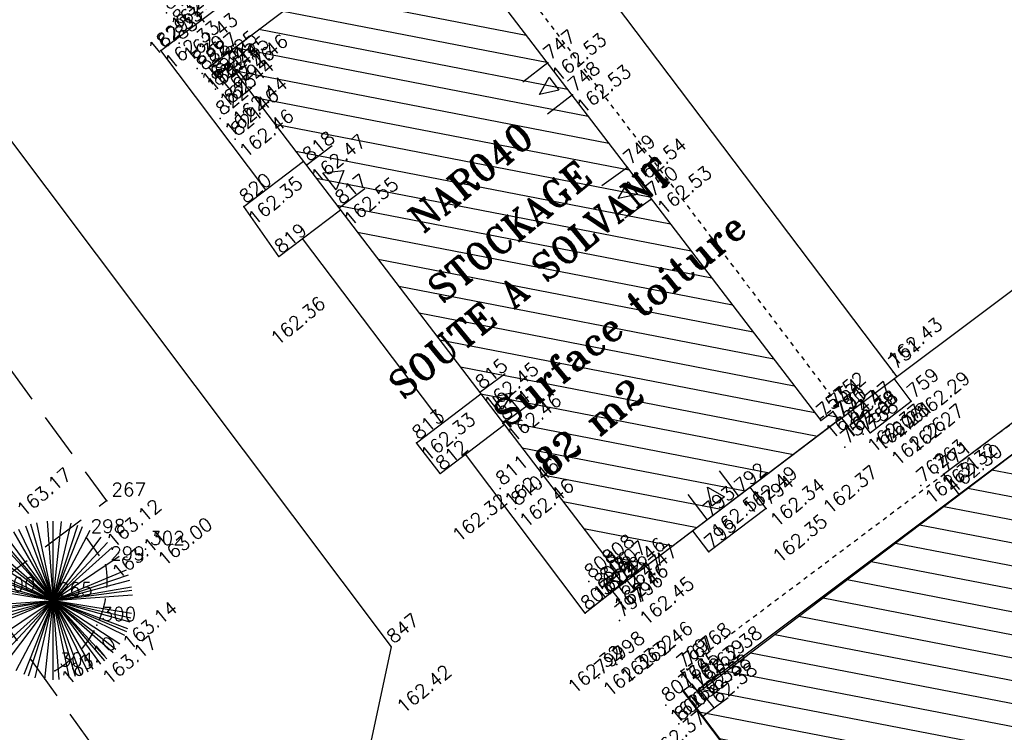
# Model space of a CAD drawing. Header units: feet. Extents: x 529188 to 529675, y 139816 to 140273.
# Tile 83 of 118: x 529477 to 529499, y 140018 to 140034. Entities that reach past the tile are written whole.
import ezdxf
from ezdxf.enums import TextEntityAlignment as Align

# ---------------------------------------------------------------- set-up
doc = ezdxf.new("R2010")
doc.units = ezdxf.units.FT
doc.header["$LTSCALE"] = 2
doc.header["$MEASUREMENT"] = 0
doc.header["$PDSIZE"] = 0.1
doc.linetypes.add('CACHE', pattern=[0.375, 0.25, -0.125])
doc.linetypes.add('CACHEX2', pattern=[0.75, 0.5, -0.25])
doc.layers.get('0').update_dxf_attribs({"linetype": 'CONTINUOUS'})
for name, color, linetype in [('ARBRES', 70, 'CONTINUOUS'), ('BATI', 10, 'CONTINUOUS'), ('BATI-HACHURES', 30, 'CONTINUOUS'), ('BORD_TOIT', 244, 'CACHE'), ('BORDURETTE', 20, 'CONTINUOUS'), ('CHEMIN', 33, 'CACHEX2'), ('LIM_HERBE', 83, 'CACHE'), ('Numéro Bâtiment', 5, 'CONTINUOUS'), ('PORTES', 14, 'CONTINUOUS'), ('SOCLES', 13, 'CONTINUOUS'), ('TEXTES', 150, 'CONTINUOUS'), ('TOPOALT', 3, 'CONTINUOUS'), ('TOPOJIS', 7, 'CONTINUOUS'), ('TOPOJIS-GELE', 7, 'CONTINUOUS'), ('TOPOMAT', 142, 'CONTINUOUS')]:
    doc.layers.add(name, color=color, linetype=linetype)
doc.styles.add('ROMANT', font='ROMANT.SHX')
doc.styles.get("Standard").update_dxf_attribs({"font": 'ROMANS.SHX'})
pattern_1 = [(169.02298, (529575.81883, 139934.26534), (-0.0952077, -0.4908518), [])]

# ---------------------------------------------------------------- blocks, each defined once
blk = doc.blocks.new('TCPOINT')
at = {"color": 0}
blk.add_point((0, 0), dxfattribs=at)
at = {"layer": 'TOPOALT'}
blk.add_attdef('ALT', text='', height=0.3, dxfattribs=at).set_placement((0.1, -0.1), align=Align.TOP_LEFT)
at = {"layer": 'TOPOMAT'}
blk.add_attdef('MAT', (0.1, 0.1), '', height=0.3, dxfattribs=at)
blk = doc.blocks.new('*X27')
at = {"color": 0}
for p, q in [((527495.8565, 148357.8223), (527495.8711, 148357.8369)), ((527495.8565, 148357.7869), (527495.8947, 148357.8251)), ((527495.8565, 148357.7516), (527495.9183, 148357.8133)), ((527495.8565, 148357.7162), (527495.9418, 148357.8016)), ((527495.8565, 148357.6808), (527495.9654, 148357.7898)), ((527495.8565, 148357.6455), (527495.989, 148357.778)), ((527495.8565, 148357.6101), (527496.0125, 148357.7662)), ((527495.8565, 148357.5748), (527496.0361, 148357.7544)), ((527495.8565, 148357.5394), (527496.0597, 148357.7426)), ((527495.8565, 148357.5041), (527496.0833, 148357.7308)), ((527495.8565, 148357.4687), (527496.1068, 148357.7191)), ((527495.8782, 148357.4551), (527496.1304, 148357.7073)), ((527495.9489, 148357.4905), (527496.154, 148357.6955)), ((527496.0196, 148357.5258), (527496.1775, 148357.6837)), ((527496.0904, 148357.5612), (527496.2011, 148357.6719)), ((527496.1611, 148357.5965), (527496.2247, 148357.6601)), ((527496.2318, 148357.6319), (527496.2482, 148357.6483))]:
    blk.add_line(p, q, dxfattribs=at)
blk = doc.blocks.new('320')
for p, q in [((0, 0), (0, -0.7)), ((1, 0), (1, -0.7)), ((0.5, -0.5716), (0.3, -0.1716)), ((0.3, -0.1716), (0.7, -0.1716)), ((0.7, -0.1716), (0.5, -0.5716))]:
    blk.add_line(p, q)
at = {"rotation": 269.9999999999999}
blk.add_blockref('*X27', (-148357.1442, 527495.6849), dxfattribs=at)
blk = doc.blocks.new('192')
for p, q in [((-0.186, -1.75), (0.186, 1.75)), ((0.129, -1.755), (-0.129, 1.755)), ((0, -1.76), (0, 1.76)), ((-0.822, -1.557), (0.822, 1.556)), ((-0.768, 1.584), (0.768, -1.584)), ((-0.647, -1.637), (0.647, 1.637)), ((0.61, -1.651), (-0.61, 1.651)), ((-0.545, -1.674), (0.545, 1.673)), ((0.495, -1.689), (-0.494, 1.689)), ((-0.399, -1.714), (0.399, 1.714)), ((0.361, -1.723), (-0.361, 1.723)), ((-1.138, 1.343), (1.138, -1.342)), ((-1.062, -1.404), (1.062, 1.403)), ((-1.046, 1.416), (1.046, -1.416)), ((-0.879, 1.525), (0.879, -1.525)), ((-1.329, 1.154), (1.329, -1.154)), ((-1.309, -1.177), (1.309, 1.177)), ((-1.203, -1.285), (1.203, 1.285)), ((-1.189, 1.298), (1.189, -1.298)), ((-1.473, 0.963), (1.473, -0.963)), ((-1.462, -0.98), (1.462, 0.98)), ((-1.389, 1.081), (1.389, -1.081)), ((-1.624, -0.68), (1.623, 0.68)), ((-1.621, 0.685), (1.621, -0.685)), ((-1.583, 0.769), (1.583, -0.769)), ((-1.701, -0.451), (1.701, 0.451)), ((-1.695, 0.474), (1.695, -0.474)), ((-1.667, -0.566), (1.666, 0.566)), ((-1.647, 0.622), (1.646, -0.622)), ((-1.745, -0.23), (1.745, 0.23)), ((-1.737, 0.284), (1.737, -0.284)), ((-1.734, -0.301), (1.734, 0.301)), ((-1.718, 0.384), (1.718, -0.383)), ((-1.756, -0.126), (1.755, 0.126)), ((0, 0), (1.138, -1.342))]:
    blk.add_line(p, q)

msp = doc.modelspace()

# ---------------------------------------------------------------- hatches: boundary and pattern name
at = {"layer": 'BATI-HACHURES'}
h = msp.add_hatch(dxfattribs=at)
h.set_pattern_fill('ANSI31', color=256, scale=4, angle=36, style=0)
h.set_pattern_definition(pattern_1)
h.paths.add_polyline_path([(529494.953, 140024.672), (529495.22, 140024.869), (529495.345, 140024.681), (529490.273, 140020.826), (529490.147, 140021.026), (529490.47, 140021.262), (529481.864, 140032.545), (529481.546, 140032.303), (529481.388, 140032.512), (529486.511, 140036.378), (529486.685, 140036.182), (529486.35, 140035.926)])
h = msp.add_hatch(dxfattribs=at)
h.set_pattern_fill('ANSI31', color=256, scale=4, angle=36, style=0)
h.set_pattern_definition(pattern_1)
h.paths.add_polyline_path([(529496.99, 140012.338), (529497.127, 140012.133), (529496.94, 140011.999), (529491.899, 140018.683), (529492.091, 140018.826), (529492.233, 140018.64), (529504.543, 140027.972), (529504.574, 140028.023), (529504.476, 140028.205), (529504.701, 140028.373), (529504.874, 140028.14), (529507.724, 140030.256), (529512.422, 140024.125), (529509.561, 140021.919), (529509.801, 140021.632), (529509.597, 140021.49), (529509.451, 140021.685)])

# ---------------------------------------------------------------- linework, layer by layer
at = {"layer": 'BATI', "flags": 128}
for points in [[(529481.388, 140032.512), (529486.511, 140036.378)], [(529486.511, 140036.378), (529486.685, 140036.182), (529486.35, 140035.926), (529494.953, 140024.672), (529495.22, 140024.869), (529495.343, 140024.67)], [(529495.345, 140024.681), (529490.273, 140020.826), (529490.147, 140021.026), (529490.47, 140021.262), (529481.864, 140032.545), (529481.546, 140032.303), (529481.388, 140032.512)], [(529481.546, 140032.303), (529481.388, 140032.512)], [(529481.546, 140032.303), (529481.864, 140032.545)], [(529491.899, 140018.683), (529492.091, 140018.826), (529492.233, 140018.64), (529504.543, 140027.972), (529504.574, 140028.023), (529504.476, 140028.205), (529504.701, 140028.373), (529504.874, 140028.14), (529507.724, 140030.256)], [(529491.899, 140018.683), (529496.94, 140011.999)]]:
    msp.add_lwpolyline(points, dxfattribs=at)
at = {"layer": 'BATI'}
for points in [[(529495.349, 140024.68), (529490.273, 140020.831), (529490.147, 140021.026), (529490.47, 140021.262), (529481.864, 140032.545), (529481.546, 140032.303), (529481.388, 140032.512), (529486.511, 140036.378), (529486.685, 140036.182), (529486.35, 140035.926), (529494.953, 140024.672), (529495.22, 140024.869)], [(529512.422, 140024.125), (529496.99, 140012.338), (529497.127, 140012.133), (529496.94, 140011.999), (529491.892, 140018.677), (529492.091, 140018.826), (529492.201, 140018.68), (529507.691, 140030.296)]]:
    msp.add_lwpolyline(points, close=True, dxfattribs=at)
at = {"layer": 'BORD_TOIT', "ltscale": 0.005, "flags": 128}
for points in [[(529486.8, 140036.299), (529495.332, 140025.013)], [(529491.851, 140019.109), (529504.31, 140028.461)], [(529495.332, 140025.013), (529494.929, 140024.704)], [(529491.851, 140019.109), (529492.216, 140018.627)]]:
    msp.add_lwpolyline(points, dxfattribs=at)
at = {"layer": 'BORDURETTE', "flags": 128}
for points in [[(529471.25, 140038.533), (529485.429, 140019.656), (529484.888, 140017.131), (529464.502, 140001.703), (529452.155, 139992.286)], [(529480.321, 140032.875), (529487.245, 140038.086)], [(529482.649, 140029.789), (529480.321, 140032.875)], [(529495.349, 140024.68), (529503.816, 140031.031)], [(529486.555, 140024.61), (529483.465, 140028.706)], [(529490.273, 140020.831), (529489.73, 140020.4), (529487.072, 140023.924)]]:
    msp.add_lwpolyline(points, dxfattribs=at)
at = {"layer": 'CHEMIN', "flags": 128}
msp.add_lwpolyline([(529468.021, 140038.06), (529479.118, 140022.887), (529476.39, 140020.828), (529481.105, 140014.268)], dxfattribs=at)
at = {"layer": 'LIM_HERBE', "flags": 128}
msp.add_lwpolyline([(529478.666, 140022.079), (529479.098, 140021.474, -0.149914), (529478.906, 140020.132, -0.152269), (529477.976, 140019.118)], format="xyb", dxfattribs=at)
at = {"layer": 'SOCLES'}
msp.add_line((529493.738, 140022.723), (529492.469, 140021.758), dxfattribs=at)
at = {"layer": 'SOCLES', "flags": 128}
for points in [[(529487.236, 140038.09), (529496.632, 140025.642)], [(529482.163, 140029.418), (529483.482, 140030.424)], [(529482.941, 140028.307), (529482.163, 140029.418)], [(529482.941, 140028.307), (529484.304, 140029.346)], [(529496.956, 140025.1), (529496.579, 140025.603)], [(529485.991, 140024.18), (529487.416, 140025.266)], [(529496.047, 140024.402), (529496.956, 140025.1)], [(529497.671, 140023.484), (529500.015, 140025.239)], [(529496.047, 140024.402), (529495.663, 140024.915)], [(529486.515, 140023.499), (529487.937, 140024.584)], [(529486.515, 140023.499), (529485.991, 140024.18)], [(529497.671, 140023.484), (529498.018, 140023.026)], [(529493.738, 140022.723), (529493.384, 140023.19)], [(529492.469, 140021.758), (529492.114, 140022.225)]]:
    msp.add_lwpolyline(points, dxfattribs=at)

# ---------------------------------------------------------------- block references
at = {"layer": 'ARBRES'}
msp.add_blockref('192', (529477.937, 140020.681), dxfattribs=at)
at = {"layer": 'PORTES'}
for p, xscale, rotation in [((529488.899, 140032.601), 0.891998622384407, 307.6167293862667), ((529484.285, 140029.397), 1.195482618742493, 127.1546061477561), ((529490.669, 140030.28), 0.8732106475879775, 305.498418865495), ((529487.904, 140024.606), 0.8612556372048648, 126.4025489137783), ((529493.129, 140022.999), 0.8728624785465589, 216.9838023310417), ((529494.723, 140014.885), 4.015658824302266, 126.4741881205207)]:
    msp.add_blockref('320', p, dxfattribs=dict(at, xscale=xscale, rotation=rotation))
at = {"layer": 'TOPOJIS'}
ref = msp.add_blockref('TCPOINT', (529480.679, 140033.391, 162.334), dxfattribs=at)
ref.add_attrib('MAT', '832', (529480.729, 140033.441, 162.334), dxfattribs={"layer": 'TOPOMAT', "height": 0.3, "rotation": 39.3307})
ref.add_attrib('ALT', '162.33', dxfattribs={"layer": 'TOPOALT', "height": 0.3, "rotation": 39.3307}).set_placement((529480.002, 140032.976, 162.334), align=Align.TOP_LEFT)
ref = msp.add_blockref('TCPOINT', (529491.176, 140029.569, 162.533), dxfattribs=at)
ref.add_attrib('MAT', '750', (529491.226, 140029.619, 162.533), dxfattribs={"layer": 'TOPOMAT', "height": 0.3, "rotation": 39.3307})
ref.add_attrib('ALT', '162.53', dxfattribs={"layer": 'TOPOALT', "height": 0.3, "rotation": 39.3307}).set_placement((529491.281, 140029.448, 162.533), align=Align.TOP_LEFT)
ref = msp.add_blockref('TCPOINT', (529482.941, 140028.307, 162.358), dxfattribs=at)
ref.add_attrib('MAT', '819', (529482.991, 140028.357, 162.358), dxfattribs={"layer": 'TOPOMAT', "height": 0.3, "rotation": 39.3307})
ref.add_attrib('ALT', '162.36', dxfattribs={"layer": 'TOPOALT', "height": 0.3, "rotation": 39.3307}).set_placement((529482.719, 140026.554, 162.358), align=Align.TOP_LEFT)
ref = msp.add_blockref('TCPOINT', (529496.555, 140025.744, 162.428), dxfattribs=at)
ref.add_attrib('MAT', '751', (529496.605, 140025.794, 162.428), dxfattribs={"layer": 'TOPOMAT', "height": 0.3, "rotation": 39.3307})
ref.add_attrib('ALT', '162.43', dxfattribs={"layer": 'TOPOALT', "height": 0.3, "rotation": 39.3307}).set_placement((529496.395, 140026.084, 162.428), align=Align.TOP_LEFT)
ref = msp.add_blockref('TCPOINT', (529495.332, 140025.013), dxfattribs=at)
ref.add_attrib('MAT', '752', (529495.382, 140025.063), dxfattribs={"layer": 'TOPOMAT', "height": 0.3, "rotation": 39.3307})
ref = msp.add_blockref('TCPOINT', (529495.485, 140024.082, 162.374), dxfattribs=at)
ref.add_attrib('MAT', '757', (529495.535, 140024.132, 162.374), dxfattribs={"layer": 'TOPOMAT', "height": 0.3, "rotation": 39.3307})
ref.add_attrib('ALT', '162.37', dxfattribs={"layer": 'TOPOALT', "height": 0.3, "rotation": 39.3307}).set_placement((529494.958, 140022.809, 162.374), align=Align.TOP_LEFT)
ref = msp.add_blockref('TCPOINT', (529486.515, 140023.499, 162.323), dxfattribs=at)
ref.add_attrib('MAT', '812', (529486.565, 140023.549, 162.323), dxfattribs={"layer": 'TOPOMAT', "height": 0.3, "rotation": 39.3307})
ref.add_attrib('ALT', '162.32', dxfattribs={"layer": 'TOPOALT', "height": 0.3, "rotation": 39.3307}).set_placement((529486.742, 140022.188, 162.323), align=Align.TOP_LEFT)
ref = msp.add_blockref('TCPOINT', (529479.126, 140022.892), dxfattribs=at)
ref.add_attrib('MAT', '267', (529479.226, 140022.992), dxfattribs={"layer": 'TOPOMAT', "height": 0.3})
ref.add_attrib('ALT', '163.17', dxfattribs={"layer": 'TOPOALT', "height": 0.3, "rotation": 39.3307}).set_placement((529477.089, 140022.755), align=Align.TOP_LEFT)
ref = msp.add_blockref('TCPOINT', (529478.666, 140022.079), dxfattribs=at)
ref.add_attrib('MAT', '298', (529478.766, 140022.179), dxfattribs={"layer": 'TOPOMAT', "height": 0.3})
ref.add_attrib('ALT', '163.12', dxfattribs={"layer": 'TOPOALT', "height": 0.3, "rotation": 39.3307}).set_placement((529479.081, 140022.062), align=Align.TOP_LEFT)
ref = msp.add_blockref('TCPOINT', (529492.469, 140021.758, 162.351), dxfattribs=at)
ref.add_attrib('MAT', '795', (529492.519, 140021.808, 162.351), dxfattribs={"layer": 'TOPOMAT', "height": 0.3, "rotation": 39.3307})
ref.add_attrib('ALT', '162.35', dxfattribs={"layer": 'TOPOALT', "height": 0.3, "rotation": 39.3307}).set_placement((529493.842, 140021.721, 162.351), align=Align.TOP_LEFT)
ref = msp.add_blockref('TCPOINT', (529479.982, 140021.816), dxfattribs=at)
ref.add_attrib('MAT', '302', (529480.082, 140021.916), dxfattribs={"layer": 'TOPOMAT', "height": 0.3})
ref.add_attrib('ALT', '163.00', dxfattribs={"layer": 'TOPOALT', "height": 0.3, "rotation": 39.3307}).set_placement((529480.216, 140021.655), align=Align.TOP_LEFT)
ref = msp.add_blockref('TCPOINT', (529479.098, 140021.474), dxfattribs=at)
ref.add_attrib('MAT', '299', (529479.198, 140021.574), dxfattribs={"layer": 'TOPOMAT', "height": 0.3})
ref.add_attrib('ALT', '163.11', dxfattribs={"layer": 'TOPOJIS-GELE', "height": 0.3, "rotation": 39.3307}).set_placement((529479.198, 140021.374), align=Align.TOP_LEFT)
ref = msp.add_blockref('TCPOINT', (529490.025, 140020.884), dxfattribs=at)
ref.add_attrib('MAT', '803', (529490.075, 140020.934), dxfattribs={"layer": 'TOPOMAT', "height": 0.3, "rotation": 39.3307})
msp.add_blockref('TCPOINT', (529476.419, 140020.787), dxfattribs=at).add_auto_attribs({'MAT': '4000'})
ref = msp.add_blockref('TCPOINT', (529477.937, 140020.681), dxfattribs=at)
ref.add_attrib('MAT', '265', (529478.037, 140020.781), dxfattribs={"layer": 'TOPOMAT', "height": 0.3})
ref.add_attrib('ALT', '163.17', dxfattribs={"layer": 'TOPOALT', "height": 0.3, "rotation": 39.3307}).set_placement((529478.985, 140019.029), align=Align.TOP_LEFT)
ref = msp.add_blockref('TCPOINT', (529489.73, 140020.4, 162.319), dxfattribs=at)
ref.add_attrib('MAT', '805', (529489.78, 140020.45, 162.319), dxfattribs={"layer": 'TOPOMAT', "height": 0.3, "rotation": 39.3307})
ref.add_attrib('ALT', '162.32', dxfattribs={"layer": 'TOPOALT', "height": 0.3, "rotation": 39.3307}).set_placement((529489.302, 140018.825, 162.319), align=Align.TOP_LEFT)
ref = msp.add_blockref('TCPOINT', (529490.487, 140020.234, 162.455), dxfattribs=at)
ref.add_attrib('MAT', '797', (529490.537, 140020.284, 162.455), dxfattribs={"layer": 'TOPOMAT', "height": 0.3, "rotation": 39.3307})
ref.add_attrib('ALT', '162.46', dxfattribs={"layer": 'TOPOALT', "height": 0.3, "rotation": 39.3307}).set_placement((529490.864, 140019.351, 162.455), align=Align.TOP_LEFT)
ref = msp.add_blockref('TCPOINT', (529485.429, 140019.656, 162.419), dxfattribs=at)
ref.add_attrib('MAT', '847', (529485.479, 140019.706, 162.419), dxfattribs={"layer": 'TOPOMAT', "height": 0.3, "rotation": 39.3307})
ref.add_attrib('ALT', '162.42', dxfattribs={"layer": 'TOPOALT', "height": 0.3, "rotation": 39.3307}).set_placement((529485.512, 140018.389), align=Align.TOP_LEFT)
ref = msp.add_blockref('TCPOINT', (529477.976, 140019.118), dxfattribs=at)
ref.add_attrib('MAT', '301', (529478.076, 140019.218), dxfattribs={"layer": 'TOPOMAT', "height": 0.3})
ref.add_attrib('ALT', '163.10', dxfattribs={"layer": 'TOPOJIS-GELE', "height": 0.3, "rotation": 39.3307}).set_placement((529478.076, 140019.018), align=Align.TOP_LEFT)
ref = msp.add_blockref('TCPOINT', (529491.851, 140019.109), dxfattribs=at)
ref.add_attrib('MAT', '769', (529491.901, 140019.159), dxfattribs={"layer": 'TOPOMAT', "height": 0.3, "rotation": 39.3307})
ref = msp.add_blockref('TCPOINT', (529491.804, 140017.943, 162.371), dxfattribs=at)
ref.add_attrib('MAT', '800', (529491.854, 140017.993, 162.371), dxfattribs={"layer": 'TOPOMAT', "height": 0.3, "rotation": 39.3307})
ref.add_attrib('ALT', '162.37', dxfattribs={"layer": 'TOPOALT', "height": 0.3, "rotation": 39.3307}).set_placement((529491.143, 140017.37, 162.371), align=Align.TOP_LEFT)
at = {"layer": 'TOPOJIS-GELE'}
ref = msp.add_blockref('TCPOINT', (529480.451, 140033.711, 162.338), dxfattribs=at)
ref.add_attrib('MAT', '833', (529480.501, 140033.761, 162.338), dxfattribs={"layer": 'TOPOMAT', "height": 0.3, "rotation": 39.3307})
ref.add_attrib('ALT', '162.34', dxfattribs={"layer": 'TOPOALT', "height": 0.3, "rotation": 39.3307}).set_placement((529480.501, 140033.511, 162.338), align=Align.TOP_LEFT)
ref = msp.add_blockref('TCPOINT', (529480.726, 140033.044, 162.433), dxfattribs=at)
ref.add_attrib('MAT', '831', (529480.776, 140033.094, 162.433), dxfattribs={"layer": 'TOPOMAT', "height": 0.3, "rotation": 39.3307})
ref.add_attrib('ALT', '162.43', dxfattribs={"layer": 'TOPOALT', "height": 0.3, "rotation": 39.3307}).set_placement((529480.776, 140032.844, 162.433), align=Align.TOP_LEFT)
ref = msp.add_blockref('TCPOINT', (529480.321, 140032.875, 162.335), dxfattribs=at)
ref.add_attrib('MAT', '829', (529480.371, 140032.925, 162.335), dxfattribs={"layer": 'TOPOMAT', "height": 0.3, "rotation": 39.3307})
ref.add_attrib('ALT', '162.33', dxfattribs={"layer": 'TOPOALT', "height": 0.3, "rotation": 39.3307}).set_placement((529480.371, 140032.675, 162.335), align=Align.TOP_LEFT)
ref = msp.add_blockref('TCPOINT', (529481.128, 140032.476, 162.446), dxfattribs=at)
ref.add_attrib('MAT', '830', (529481.178, 140032.526, 162.446), dxfattribs={"layer": 'TOPOMAT', "height": 0.3, "rotation": 39.3307})
ref.add_attrib('ALT', '162.45', dxfattribs={"layer": 'TOPOALT', "height": 0.3, "rotation": 39.3307}).set_placement((529481.178, 140032.276, 162.446), align=Align.TOP_LEFT)
ref = msp.add_blockref('TCPOINT', (529481.417, 140032.535, 162.454), dxfattribs=at)
ref.add_attrib('MAT', '827', (529481.467, 140032.585, 162.454), dxfattribs={"layer": 'TOPOMAT', "height": 0.3, "rotation": 39.3307})
ref.add_attrib('ALT', '162.45', dxfattribs={"layer": 'TOPOALT', "height": 0.3, "rotation": 39.3307}).set_placement((529481.467, 140032.335, 162.454), align=Align.TOP_LEFT)
ref = msp.add_blockref('TCPOINT', (529481.842, 140032.574, 162.463), dxfattribs=at)
ref.add_attrib('MAT', '825', (529481.892, 140032.624, 162.463), dxfattribs={"layer": 'TOPOMAT', "height": 0.3, "rotation": 39.3307})
ref.add_attrib('ALT', '162.46', dxfattribs={"layer": 'TOPOALT', "height": 0.3, "rotation": 39.3307}).set_placement((529481.892, 140032.374, 162.463), align=Align.TOP_LEFT)
ref = msp.add_blockref('TCPOINT', (529488.899, 140032.601, 162.528), dxfattribs=at)
ref.add_attrib('MAT', '747', (529488.949, 140032.651, 162.528), dxfattribs={"layer": 'TOPOMAT', "height": 0.3, "rotation": 39.3307})
ref.add_attrib('ALT', '162.53', dxfattribs={"layer": 'TOPOALT', "height": 0.3, "rotation": 39.3307}).set_placement((529488.949, 140032.401, 162.528), align=Align.TOP_LEFT)
ref = msp.add_blockref('TCPOINT', (529481.239, 140032.369, 162.456), dxfattribs=at)
ref.add_attrib('MAT', '828', (529481.289, 140032.419, 162.456), dxfattribs={"layer": 'TOPOMAT', "height": 0.3, "rotation": 39.3307})
ref.add_attrib('ALT', '162.46', dxfattribs={"layer": 'TOPOALT', "height": 0.3, "rotation": 39.3307}).set_placement((529481.289, 140032.169, 162.456), align=Align.TOP_LEFT)
ref = msp.add_blockref('TCPOINT', (529481.546, 140032.303, 162.457), dxfattribs=at)
ref.add_attrib('MAT', '826', (529481.596, 140032.353, 162.457), dxfattribs={"layer": 'TOPOMAT', "height": 0.3, "rotation": 39.3307})
ref.add_attrib('ALT', '162.46', dxfattribs={"layer": 'TOPOALT', "height": 0.3, "rotation": 39.3307}).set_placement((529481.596, 140032.103, 162.457), align=Align.TOP_LEFT)
ref = msp.add_blockref('TCPOINT', (529481.532, 140032.024, 162.445), dxfattribs=at)
ref.add_attrib('MAT', '824', (529481.582, 140032.074, 162.445), dxfattribs={"layer": 'TOPOMAT', "height": 0.3, "rotation": 39.3307})
ref.add_attrib('ALT', '162.44', dxfattribs={"layer": 'TOPOALT', "height": 0.3, "rotation": 39.3307}).set_placement((529481.582, 140031.824, 162.445), align=Align.TOP_LEFT)
ref = msp.add_blockref('TCPOINT', (529489.443, 140031.894, 162.528), dxfattribs=at)
ref.add_attrib('MAT', '748', (529489.493, 140031.944, 162.528), dxfattribs={"layer": 'TOPOMAT', "height": 0.3, "rotation": 39.3307})
ref.add_attrib('ALT', '162.53', dxfattribs={"layer": 'TOPOALT', "height": 0.3, "rotation": 39.3307}).set_placement((529489.493, 140031.694, 162.528), align=Align.TOP_LEFT)
ref = msp.add_blockref('TCPOINT', (529481.827, 140031.629, 162.442), dxfattribs=at)
ref.add_attrib('MAT', '823', (529481.877, 140031.679, 162.442), dxfattribs={"layer": 'TOPOMAT', "height": 0.3, "rotation": 39.3307})
ref.add_attrib('ALT', '162.44', dxfattribs={"layer": 'TOPOALT', "height": 0.3, "rotation": 39.3307}).set_placement((529481.877, 140031.429, 162.442), align=Align.TOP_LEFT)
ref = msp.add_blockref('TCPOINT', (529481.64, 140031.371, 162.455), dxfattribs=at)
ref.add_attrib('MAT', '822', (529481.69, 140031.421, 162.455), dxfattribs={"layer": 'TOPOMAT', "height": 0.3, "rotation": 39.3307})
ref.add_attrib('ALT', '162.46', dxfattribs={"layer": 'TOPOALT', "height": 0.3, "rotation": 39.3307}).set_placement((529481.69, 140031.171, 162.455), align=Align.TOP_LEFT)
ref = msp.add_blockref('TCPOINT', (529481.97, 140030.913, 162.457), dxfattribs=at)
ref.add_attrib('MAT', '821', (529482.02, 140030.963, 162.457), dxfattribs={"layer": 'TOPOMAT', "height": 0.3, "rotation": 39.3307})
ref.add_attrib('ALT', '162.46', dxfattribs={"layer": 'TOPOALT', "height": 0.3, "rotation": 39.3307}).set_placement((529482.02, 140030.713, 162.457), align=Align.TOP_LEFT)
ref = msp.add_blockref('TCPOINT', (529483.563, 140030.349, 162.473), dxfattribs=at)
ref.add_attrib('MAT', '818', (529483.613, 140030.399, 162.473), dxfattribs={"layer": 'TOPOMAT', "height": 0.3, "rotation": 39.3307})
ref.add_attrib('ALT', '162.47', dxfattribs={"layer": 'TOPOALT', "height": 0.3, "rotation": 39.3307}).set_placement((529483.613, 140030.149, 162.473), align=Align.TOP_LEFT)
ref = msp.add_blockref('TCPOINT', (529490.669, 140030.28, 162.535), dxfattribs=at)
ref.add_attrib('MAT', '749', (529490.719, 140030.33, 162.535), dxfattribs={"layer": 'TOPOMAT', "height": 0.3, "rotation": 39.3307})
ref.add_attrib('ALT', '162.54', dxfattribs={"layer": 'TOPOALT', "height": 0.3, "rotation": 39.3307}).set_placement((529490.719, 140030.08, 162.535), align=Align.TOP_LEFT)
ref = msp.add_blockref('TCPOINT', (529482.163, 140029.418, 162.351), dxfattribs=at)
ref.add_attrib('MAT', '820', (529482.213, 140029.468, 162.351), dxfattribs={"layer": 'TOPOMAT', "height": 0.3, "rotation": 39.3307})
ref.add_attrib('ALT', '162.35', dxfattribs={"layer": 'TOPOALT', "height": 0.3, "rotation": 39.3307}).set_placement((529482.213, 140029.218, 162.351), align=Align.TOP_LEFT)
ref = msp.add_blockref('TCPOINT', (529484.285, 140029.397, 162.55), dxfattribs=at)
ref.add_attrib('MAT', '817', (529484.335, 140029.447, 162.55), dxfattribs={"layer": 'TOPOMAT', "height": 0.3, "rotation": 39.3307})
ref.add_attrib('ALT', '162.55', dxfattribs={"layer": 'TOPOALT', "height": 0.3, "rotation": 39.3307}).set_placement((529484.335, 140029.197, 162.55), align=Align.TOP_LEFT)
ref = msp.add_blockref('TCPOINT', (529487.393, 140025.299, 162.455), dxfattribs=at)
ref.add_attrib('MAT', '815', (529487.443, 140025.349, 162.455), dxfattribs={"layer": 'TOPOMAT', "height": 0.3, "rotation": 39.3307})
ref.add_attrib('ALT', '162.45', dxfattribs={"layer": 'TOPOALT', "height": 0.3, "rotation": 39.3307}).set_placement((529487.443, 140025.099, 162.455), align=Align.TOP_LEFT)
ref = msp.add_blockref('TCPOINT', (529496.956, 140025.1, 162.294), dxfattribs=at)
ref.add_attrib('MAT', '759', (529497.006, 140025.15, 162.294), dxfattribs={"layer": 'TOPOMAT', "height": 0.3, "rotation": 39.3307})
ref.add_attrib('ALT', '162.29', dxfattribs={"layer": 'TOPOALT', "height": 0.3, "rotation": 39.3307}).set_placement((529497.006, 140024.9, 162.294), align=Align.TOP_LEFT)
ref = msp.add_blockref('TCPOINT', (529495.22, 140024.869, 162.473), dxfattribs=at)
ref.add_attrib('MAT', '754', (529495.27, 140024.919, 162.473), dxfattribs={"layer": 'TOPOMAT', "height": 0.3, "rotation": 39.3307})
ref.add_attrib('ALT', '162.47', dxfattribs={"layer": 'TOPOALT', "height": 0.3, "rotation": 39.3307}).set_placement((529495.27, 140024.669, 162.473), align=Align.TOP_LEFT)
ref = msp.add_blockref('TCPOINT', (529487.904, 140024.606, 162.459), dxfattribs=at)
ref.add_attrib('MAT', '814', (529487.954, 140024.656, 162.459), dxfattribs={"layer": 'TOPOMAT', "height": 0.3, "rotation": 39.3307})
ref.add_attrib('ALT', '162.46', dxfattribs={"layer": 'TOPOALT', "height": 0.3, "rotation": 39.3307}).set_placement((529487.954, 140024.406, 162.459), align=Align.TOP_LEFT)
ref = msp.add_blockref('TCPOINT', (529494.953, 140024.672, 162.473), dxfattribs=at)
ref.add_attrib('MAT', '753', (529495.003, 140024.722, 162.473), dxfattribs={"layer": 'TOPOMAT', "height": 0.3, "rotation": 39.3307})
ref.add_attrib('ALT', '162.47', dxfattribs={"layer": 'TOPOALT', "height": 0.3, "rotation": 39.3307}).set_placement((529495.003, 140024.472, 162.473), align=Align.TOP_LEFT)
ref = msp.add_blockref('TCPOINT', (529495.343, 140024.67, 162.389), dxfattribs=at)
ref.add_attrib('MAT', '755', (529495.393, 140024.72, 162.389), dxfattribs={"layer": 'TOPOMAT', "height": 0.3, "rotation": 39.3307})
ref.add_attrib('ALT', '162.39', dxfattribs={"layer": 'TOPOALT', "height": 0.3, "rotation": 39.3307}).set_placement((529495.393, 140024.47, 162.389), align=Align.TOP_LEFT)
ref = msp.add_blockref('TCPOINT', (529495.345, 140024.681, 162.383), dxfattribs=at)
ref.add_attrib('MAT', '791', (529495.395, 140024.731, 162.383), dxfattribs={"layer": 'TOPOMAT', "height": 0.3, "rotation": 39.3307})
ref.add_attrib('ALT', '162.38', dxfattribs={"layer": 'TOPOALT', "height": 0.3, "rotation": 39.3307}).set_placement((529495.395, 140024.481, 162.383), align=Align.TOP_LEFT)
ref = msp.add_blockref('TCPOINT', (529495.349, 140024.68, 162.381), dxfattribs=at)
ref.add_attrib('MAT', '770', (529495.399, 140024.73, 162.381), dxfattribs={"layer": 'TOPOMAT', "height": 0.3, "rotation": 39.3307})
ref.add_attrib('ALT', '162.38', dxfattribs={"layer": 'TOPOALT', "height": 0.3, "rotation": 39.3307}).set_placement((529495.399, 140024.48, 162.381), align=Align.TOP_LEFT)
ref = msp.add_blockref('TCPOINT', (529495.889, 140024.372, 162.366), dxfattribs=at)
ref.add_attrib('MAT', '756', (529495.939, 140024.422, 162.366), dxfattribs={"layer": 'TOPOMAT', "height": 0.3, "rotation": 39.3307})
ref.add_attrib('ALT', '162.37', dxfattribs={"layer": 'TOPOALT', "height": 0.3, "rotation": 39.3307}).set_placement((529495.939, 140024.172, 162.366), align=Align.TOP_LEFT)
ref = msp.add_blockref('TCPOINT', (529496.047, 140024.402, 162.284), dxfattribs=at)
ref.add_attrib('MAT', '758', (529496.097, 140024.452, 162.284), dxfattribs={"layer": 'TOPOMAT', "height": 0.3, "rotation": 39.3307})
ref.add_attrib('ALT', '162.28', dxfattribs={"layer": 'TOPOALT', "height": 0.3, "rotation": 39.3307}).set_placement((529496.097, 140024.202, 162.284), align=Align.TOP_LEFT)
ref = msp.add_blockref('TCPOINT', (529485.991, 140024.18, 162.328), dxfattribs=at)
ref.add_attrib('MAT', '813', (529486.041, 140024.23, 162.328), dxfattribs={"layer": 'TOPOMAT', "height": 0.3, "rotation": 39.3307})
ref.add_attrib('ALT', '162.33', dxfattribs={"layer": 'TOPOALT', "height": 0.3, "rotation": 39.3307}).set_placement((529486.041, 140023.98, 162.328), align=Align.TOP_LEFT)
ref = msp.add_blockref('TCPOINT', (529496.818, 140024.374, 162.271), dxfattribs=at)
ref.add_attrib('MAT', '761', (529496.868, 140024.424, 162.271), dxfattribs={"layer": 'TOPOMAT', "height": 0.3, "rotation": 39.3307})
ref.add_attrib('ALT', '162.27', dxfattribs={"layer": 'TOPOALT', "height": 0.3, "rotation": 39.3307}).set_placement((529496.868, 140024.174, 162.271), align=Align.TOP_LEFT)
ref = msp.add_blockref('TCPOINT', (529496.417, 140024.083, 162.261), dxfattribs=at)
ref.add_attrib('MAT', '760', (529496.467, 140024.133, 162.261), dxfattribs={"layer": 'TOPOMAT', "height": 0.3, "rotation": 39.3307})
ref.add_attrib('ALT', '162.26', dxfattribs={"layer": 'TOPOALT', "height": 0.3, "rotation": 39.3307}).set_placement((529496.467, 140023.883, 162.261), align=Align.TOP_LEFT)
ref = msp.add_blockref('TCPOINT', (529497.551, 140023.512, 162.317), dxfattribs=at)
ref.add_attrib('MAT', '763', (529497.601, 140023.562, 162.317), dxfattribs={"layer": 'TOPOMAT', "height": 0.3, "rotation": 39.3307})
ref.add_attrib('ALT', '162.32', dxfattribs={"layer": 'TOPOALT', "height": 0.3, "rotation": 39.3307}).set_placement((529497.601, 140023.312, 162.317), align=Align.TOP_LEFT)
ref = msp.add_blockref('TCPOINT', (529497.671, 140023.484, 162.302), dxfattribs=at)
ref.add_attrib('MAT', '771', (529497.721, 140023.534, 162.302), dxfattribs={"layer": 'TOPOMAT', "height": 0.3, "rotation": 39.3307})
ref.add_attrib('ALT', '162.30', dxfattribs={"layer": 'TOPOALT', "height": 0.3, "rotation": 39.3307}).set_placement((529497.721, 140023.284, 162.302), align=Align.TOP_LEFT)
ref = msp.add_blockref('TCPOINT', (529487.846, 140023.165, 162.458), dxfattribs=at)
ref.add_attrib('MAT', '811', (529487.896, 140023.215, 162.458), dxfattribs={"layer": 'TOPOMAT', "height": 0.3, "rotation": 39.3307})
ref.add_attrib('ALT', '162.46', dxfattribs={"layer": 'TOPOALT', "height": 0.3, "rotation": 39.3307}).set_placement((529487.896, 140022.965, 162.458), align=Align.TOP_LEFT)
ref = msp.add_blockref('TCPOINT', (529497.167, 140023.228, 162.314), dxfattribs=at)
ref.add_attrib('MAT', '762', (529497.217, 140023.278, 162.314), dxfattribs={"layer": 'TOPOMAT', "height": 0.3, "rotation": 39.3307})
ref.add_attrib('ALT', '162.31', dxfattribs={"layer": 'TOPOALT', "height": 0.3, "rotation": 39.3307}).set_placement((529497.217, 140023.028, 162.314), align=Align.TOP_LEFT)
ref = msp.add_blockref('TCPOINT', (529493.129, 140022.999, 162.49), dxfattribs=at)
ref.add_attrib('MAT', '792', (529493.179, 140023.049, 162.49), dxfattribs={"layer": 'TOPOMAT', "height": 0.3, "rotation": 39.3307})
ref.add_attrib('ALT', '162.49', dxfattribs={"layer": 'TOPOALT', "height": 0.3, "rotation": 39.3307}).set_placement((529493.179, 140022.799, 162.49), align=Align.TOP_LEFT)
ref = msp.add_blockref('TCPOINT', (529488.18, 140022.71, 162.462), dxfattribs=at)
ref.add_attrib('MAT', '810', (529488.23, 140022.76, 162.462), dxfattribs={"layer": 'TOPOMAT', "height": 0.3, "rotation": 39.3307})
ref.add_attrib('ALT', '162.46', dxfattribs={"layer": 'TOPOALT', "height": 0.3, "rotation": 39.3307}).set_placement((529488.23, 140022.51, 162.462), align=Align.TOP_LEFT)
ref = msp.add_blockref('TCPOINT', (529493.738, 140022.723, 162.341), dxfattribs=at)
ref.add_attrib('MAT', '794', (529493.788, 140022.773, 162.341), dxfattribs={"layer": 'TOPOMAT', "height": 0.3, "rotation": 39.3307})
ref.add_attrib('ALT', '162.34', dxfattribs={"layer": 'TOPOALT', "height": 0.3, "rotation": 39.3307}).set_placement((529493.788, 140022.523, 162.341), align=Align.TOP_LEFT)
ref = msp.add_blockref('TCPOINT', (529492.432, 140022.474, 162.512), dxfattribs=at)
ref.add_attrib('MAT', '793', (529492.482, 140022.524, 162.512), dxfattribs={"layer": 'TOPOMAT', "height": 0.3, "rotation": 39.3307})
ref.add_attrib('ALT', '162.51', dxfattribs={"layer": 'TOPOALT', "height": 0.3, "rotation": 39.3307}).set_placement((529492.482, 140022.274, 162.512), align=Align.TOP_LEFT)
ref = msp.add_blockref('TCPOINT', (529490.201, 140021.409, 162.455), dxfattribs=at)
ref.add_attrib('MAT', '808', (529490.251, 140021.459, 162.455), dxfattribs={"layer": 'TOPOMAT', "height": 0.3, "rotation": 39.3307})
ref.add_attrib('ALT', '162.46', dxfattribs={"layer": 'TOPOALT', "height": 0.3, "rotation": 39.3307}).set_placement((529490.251, 140021.209, 162.455), align=Align.TOP_LEFT)
ref = msp.add_blockref('TCPOINT', (529490.47, 140021.262, 162.473), dxfattribs=at)
ref.add_attrib('MAT', '807', (529490.52, 140021.312, 162.473), dxfattribs={"layer": 'TOPOMAT', "height": 0.3, "rotation": 39.3307})
ref.add_attrib('ALT', '162.47', dxfattribs={"layer": 'TOPOALT', "height": 0.3, "rotation": 39.3307}).set_placement((529490.52, 140021.062, 162.473), align=Align.TOP_LEFT)
ref = msp.add_blockref('TCPOINT', (529489.81, 140021.1, 162.462), dxfattribs=at)
ref.add_attrib('MAT', '809', (529489.86, 140021.15, 162.462), dxfattribs={"layer": 'TOPOMAT', "height": 0.3, "rotation": 39.3307})
ref.add_attrib('ALT', '162.46', dxfattribs={"layer": 'TOPOALT', "height": 0.3, "rotation": 39.3307}).set_placement((529489.86, 140020.9, 162.462), align=Align.TOP_LEFT)
ref = msp.add_blockref('TCPOINT', (529490.147, 140021.026, 162.466), dxfattribs=at)
ref.add_attrib('MAT', '806', (529490.197, 140021.076, 162.466), dxfattribs={"layer": 'TOPOMAT', "height": 0.3, "rotation": 39.3307})
ref.add_attrib('ALT', '162.47', dxfattribs={"layer": 'TOPOALT', "height": 0.3, "rotation": 39.3307}).set_placement((529490.197, 140020.826, 162.466), align=Align.TOP_LEFT)
ref = msp.add_blockref('TCPOINT', (529490.273, 140020.831, 162.458), dxfattribs=at)
ref.add_attrib('MAT', '804', (529490.323, 140020.881, 162.458), dxfattribs={"layer": 'TOPOMAT', "height": 0.3, "rotation": 39.3307})
ref.add_attrib('ALT', '162.46', dxfattribs={"layer": 'TOPOALT', "height": 0.3, "rotation": 39.3307}).set_placement((529490.323, 140020.631, 162.458), align=Align.TOP_LEFT)
ref = msp.add_blockref('TCPOINT', (529490.273, 140020.826, 162.458), dxfattribs=at)
ref.add_attrib('MAT', '802', (529490.323, 140020.876, 162.458), dxfattribs={"layer": 'TOPOMAT', "height": 0.3, "rotation": 39.3307})
ref.add_attrib('ALT', '162.46', dxfattribs={"layer": 'TOPOALT', "height": 0.3, "rotation": 39.3307}).set_placement((529490.323, 140020.626, 162.458), align=Align.TOP_LEFT)
ref = msp.add_blockref('TCPOINT', (529490.84, 140020.54, 162.449), dxfattribs=at)
ref.add_attrib('MAT', '796', (529490.89, 140020.59, 162.449), dxfattribs={"layer": 'TOPOMAT', "height": 0.3, "rotation": 39.3307})
ref.add_attrib('ALT', '162.45', dxfattribs={"layer": 'TOPOALT', "height": 0.3, "rotation": 39.3307}).set_placement((529490.89, 140020.34, 162.449), align=Align.TOP_LEFT)
ref = msp.add_blockref('TCPOINT', (529478.906, 140020.132), dxfattribs=at)
ref.add_attrib('MAT', '300', (529479.006, 140020.232), dxfattribs={"layer": 'TOPOMAT', "height": 0.3})
ref.add_attrib('ALT', '163.14', dxfattribs={"layer": 'TOPOALT', "height": 0.3, "rotation": 39.3307}).set_placement((529479.436, 140019.796), align=Align.TOP_LEFT)
ref = msp.add_blockref('TCPOINT', (529492.345, 140019.448, 162.38), dxfattribs=at)
ref.add_attrib('MAT', '768', (529492.395, 140019.498, 162.38), dxfattribs={"layer": 'TOPOMAT', "height": 0.3, "rotation": 39.3307})
ref.add_attrib('ALT', '162.38', dxfattribs={"layer": 'TOPOALT', "height": 0.3, "rotation": 39.3307}).set_placement((529492.395, 140019.248, 162.38), align=Align.TOP_LEFT)
ref = msp.add_blockref('TCPOINT', (529490.431, 140019.258, 162.321), dxfattribs=at)
ref.add_attrib('MAT', '798', (529490.481, 140019.308, 162.321), dxfattribs={"layer": 'TOPOMAT', "height": 0.3, "rotation": 39.3307})
ref.add_attrib('ALT', '162.32', dxfattribs={"layer": 'TOPOALT', "height": 0.3, "rotation": 39.3307}).set_placement((529490.481, 140019.058, 162.321), align=Align.TOP_LEFT)
ref = msp.add_blockref('TCPOINT', (529491.977, 140019.16, 162.385), dxfattribs=at)
ref.add_attrib('MAT', '767', (529492.027, 140019.21, 162.385), dxfattribs={"layer": 'TOPOMAT', "height": 0.3, "rotation": 39.3307})
ref.add_attrib('ALT', '162.39', dxfattribs={"layer": 'TOPOALT', "height": 0.3, "rotation": 39.3307}).set_placement((529492.027, 140018.96, 162.385), align=Align.TOP_LEFT)
ref = msp.add_blockref('TCPOINT', (529490.032, 140018.962, 162.329), dxfattribs=at)
ref.add_attrib('MAT', '799', (529490.082, 140019.012, 162.329), dxfattribs={"layer": 'TOPOMAT', "height": 0.3, "rotation": 39.3307})
ref.add_attrib('ALT', '162.33', dxfattribs={"layer": 'TOPOALT', "height": 0.3, "rotation": 39.3307}).set_placement((529490.082, 140018.762, 162.329), align=Align.TOP_LEFT)
ref = msp.add_blockref('TCPOINT', (529492.091, 140018.826, 162.383), dxfattribs=at)
ref.add_attrib('MAT', '765', (529492.141, 140018.876, 162.383), dxfattribs={"layer": 'TOPOMAT', "height": 0.3, "rotation": 39.3307})
ref.add_attrib('ALT', '162.38', dxfattribs={"layer": 'TOPOALT', "height": 0.3, "rotation": 39.3307}).set_placement((529492.141, 140018.626, 162.383), align=Align.TOP_LEFT)
ref = msp.add_blockref('TCPOINT', (529491.899, 140018.683, 162.381), dxfattribs=at)
ref.add_attrib('MAT', '764', (529491.949, 140018.733, 162.381), dxfattribs={"layer": 'TOPOMAT', "height": 0.3, "rotation": 39.3307})
ref.add_attrib('ALT', '162.38', dxfattribs={"layer": 'TOPOALT', "height": 0.3, "rotation": 39.3307}).set_placement((529491.949, 140018.483, 162.381), align=Align.TOP_LEFT)
ref = msp.add_blockref('TCPOINT', (529492.233, 140018.64, 162.384), dxfattribs=at)
ref.add_attrib('MAT', '766', (529492.283, 140018.69, 162.384), dxfattribs={"layer": 'TOPOMAT', "height": 0.3, "rotation": 39.3307})
ref.add_attrib('ALT', '162.38', dxfattribs={"layer": 'TOPOALT', "height": 0.3, "rotation": 39.3307}).set_placement((529492.283, 140018.44, 162.384), align=Align.TOP_LEFT)
ref = msp.add_blockref('TCPOINT', (529491.513, 140018.36, 162.363), dxfattribs=at)
ref.add_attrib('MAT', '801', (529491.563, 140018.41, 162.363), dxfattribs={"layer": 'TOPOMAT', "height": 0.3, "rotation": 39.3307})
ref.add_attrib('ALT', '162.36', dxfattribs={"layer": 'TOPOALT', "height": 0.3, "rotation": 39.3307}).set_placement((529491.563, 140018.16, 162.363), align=Align.TOP_LEFT)

# ---------------------------------------------------------------- texts
at = {"layer": 'Numéro Bâtiment', "style": 'ROMANT'}
msp.add_text('NAR040', height=0.6, rotation=39.3307, dxfattribs=at).set_placement((529486.126, 140028.812))
at = {"layer": 'TEXTES', "style": 'ROMANT'}
for s, p in [('STOCKAGE', (529486.558, 140027.254)), ('SOUTE A SOLVANT', (529485.688, 140025.127))]:
    msp.add_text(s, height=0.6, rotation=39.3307, dxfattribs=at).set_placement(p)
at = {"layer": 'TEXTES', "color": 1, "style": 'ROMANT'}
for s, p in [('Surface toiture', (529488.011, 140024.487)), ('82 m2', (529488.91, 140023.389))]:
    msp.add_text(s, height=0.6, rotation=39.3307, dxfattribs=at).set_placement(p)

doc.saveas('drawing.dxf')
